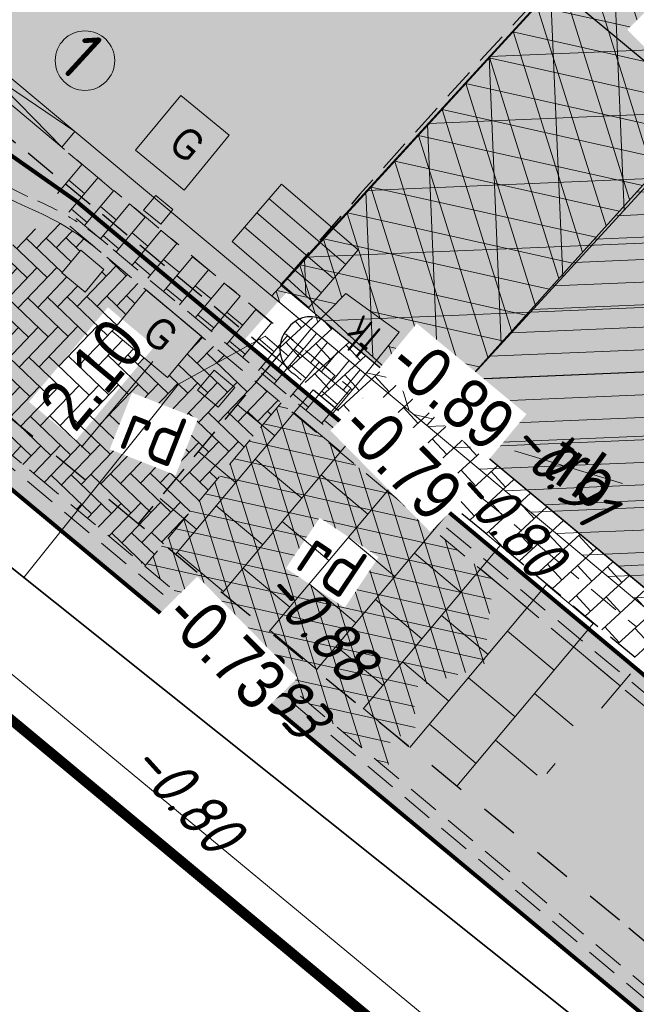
# Model space of a CAD drawing. Header units: metres. Extents: x 111546 to 149831, y 498798 to 507863.
# Tile 239 of 256: x 111859 to 111865, y 501600 to 501610. Entities that reach past the tile are written whole.
import ezdxf
from ezdxf.enums import TextEntityAlignment as Align

# ---------------------------------------------------------------- set-up
doc = ezdxf.new("R2010")
doc.units = ezdxf.units.M
for name, pattern in [('DASHDOT', [25.4, 12.7, -6.35, 0, -6.35]), ('DASHDOT2', [12.7, 6.35, -3.175, 0, -3.175]), ('DASHED', [19.05, 12.7, -6.35]), ('HIDDEN2', [4.7625, 3.175, -1.5875]), ('JIS_02_0.7', [1.35, 0.75, -0.6])]:
    doc.linetypes.add(name, pattern=pattern)
for name, color, linetype, lineweight in [('0-bs-potten', 7, 'Continuous', 5), ('0-kadastrale percelen', 253, 'AI-KADASTRAAL', 9), ('2-YY-kolkleiding HWA 125mm', 150, 'Continuous', 15), ('2-YY-kolkleiding HWA 160mm', 90, 'Continuous', 35), ('3-nw-arcering-rijweg', 7, 'Continuous', 13), ('3-nw-band-ob 10x20', 7, 'Continuous', 13), ('3-nw-band-ob 10x20-achterkant', 7, 'DASHDOT', 13), ('3-nw-band-trb18-20x20-achterkant-stelspecie', 103, 'DASHDOT2', 15), ('3-nw-band-trb18-20x20-voorkant-betonrug', 20, 'Continuous', 13), ('3-nw-band-trb18-20x20-voorkant-stelspecie', 103, 'Continuous', 15), ('3-nw-band-verloopband-overgangsband naar verlaagde band trb', 7, 'Continuous', 5), ('3-nw-BSS-wit-tussen tegels en asfalt fietspad', 2, 'DASHED', 13), ('3-nw-kolk trottoir', 7, 'Continuous', 13), ('3-nw-maatvoering', 181, 'Continuous', 15), ('3-nw-mat-hatch-asfalt rood', 20, 'Continuous', 5), ('3-nw-mat-hatch-asfalt zwart', 7, 'Continuous', 13), ('3-nw-materiaalscheiding-', 7, 'DASHED', 13), ('3-nw-text-20-herinrichting', 7, 'Continuous', 15), ('3-vw-asfalt bakfrezen 60 mm omlijsting', 7, 'Continuous', 15), ('3-vw-asfalt-frezen 35 mm-hatch', 7, 'Continuous', 15), ('3-vw-asfalt-frezen 35 mm-omlijstng', 7, 'Continuous', 15), ('3-vw-kolk-straatkolk', 50, 'Continuous', 13), ('3-vw-verharding', 3, 'Continuous', 15)]:
    doc.layers.add(name, color=color, linetype=linetype, lineweight=lineweight)
for name, color, linetype in [('0-hoogte mv-bestaand', 253, 'Continuous'), ('0-hoogte mv-nieuw', 2, 'Continuous'), ('0-werkgrens', 210, 'FENCELINE1'), ('3-bs-asfalt', 254, 'Continuous'), ('3-bs-materiaal scheiding', 200, 'HIDDEN2'), ('3-NW-HV-316010+318010-Afwerken zandbed voor wegfundering en menggranulaat-opp', 20, 'Continuous'), ('3-vw-band-ob 10x20', 53, 'JIS_02_0.7'), ('3-vw-band-trb-13-15x25', 230, 'Continuous'), ('3-vw-markering-verf-markering', 252, 'Continuous'), ('3-vw-tekst', 3, 'Continuous'), ('BGT_G_WGD', 252, 'Continuous')]:
    doc.layers.add(name, color=color, linetype=linetype)
doc.layers.add('3-nw-menggranulaat', color=7, linetype='Continuous', lineweight=13, true_color=0xebebeb)
doc.styles.get("Standard").update_dxf_attribs({"font": 'isocp-ie.shx'})
doc.styles.add('veysel', font='isocp-ie.shx', dxfattribs={"height": 0.1})
doc.styles.add('Zaanstad', font='ARIALN.TTF')
doc.styles.add('Zaanstad 1-100 3.5mm', font='ARIALN.TTF', dxfattribs={"height": 0.35})
doc.styles.add('Zaanstad 1-200 2.5mm', font='ARIALN.TTF', dxfattribs={"height": 0.5})
doc.linetypes.add('AI-KADASTRAAL', pattern='A,5.5,-2,["K",Standard,S=1.8,R=0,X=0,Y=-0.9],-2,5.5,-2,[5,NLCS.SHX,S=0.75,R=0,X=0,Y=0],-2', length=19)
doc.linetypes.add('FENCELINE1', pattern='A,6.35,-2.54,[133,ltypeshp.shx,S=2.54,R=0,X=-2.54,Y=0],-2.54,25.4', length=36.83)
doc.dimstyles.new('1-250', dxfattribs={"dimscale": 0.25, "dimtxt": 2, "dimasz": 2, "dimexe": 1, "dimexo": 1, "dimgap": 0.5, "dimtad": 1, "dimzin": 0, "dimdsep": 46, "dimtxsty": 'Zaanstad', "dimcen": 0, "dimclrd": 256, "dimclre": 256, "dimclrt": 256, "dimadec": 0, "dimazin": 0, "dimtfac": 1, "dimtofl": 0, "dimtmove": 0, "dimatfit": 3, "dimfxl": 1, "dimtfill": 1, "dimtolj": 1, "dimtzin": 0, "dimlwd": -1, "dimlwe": -1, "dimarcsym": 0})

# ---------------------------------------------------------------- blocks, each defined once
blk = doc.blocks.new('3-eindverloopband 18-20')
at = {"ltscale": 0.02}
h = blk.add_hatch(color=253, dxfattribs=at)
h.dxf.hatch_style = 1
h.paths.add_polyline_path([(0, 0), (1, 0), (1, -0.2), (0, -0.2)])
blk.add_line((1, 0), (0, -0.1))
at = {"flags": 128}
blk.add_lwpolyline([(1, 0), (0, 0)], dxfattribs=at)
for points in [[(1, 0), (1, -0.2), (0, -0.2), (0, 0)], [(0, -0.1), (1, -0.2)]]:
    blk.add_lwpolyline(points)
at = {"ltscale": 0.02}
blk.add_lwpolyline([(0, 0), (1, 0), (1, -0.2), (0, -0.2)], close=True, dxfattribs=at)
blk = doc.blocks.new('*D384')
at = {"layer": '3-nw-maatvoering', "ltscale": 0.01, "transparency": 16777216}
for p, q in [((111860.4308, 501606.6528), (111860.2259, 501606.8239)), ((111860.0973, 501606.2799), (111859.3925, 501605.4358)), ((111859.0852, 501605.0411), (111858.8802, 501605.2122))]:
    blk.add_line(p, q, dxfattribs=at)
for points in [[(111860.0333, 501606.3333), (111860.1613, 501606.2265), (111860.4178, 501606.6637)], [(111859.3286, 501605.4892), (111859.4565, 501605.3824), (111859.0721, 501605.052)]]:
    blk.add_solid(points, dxfattribs=at)
at = {"layer": 'Defpoints', "color": 0, "ltscale": 0.01, "transparency": 16777216}
for p in [(111860.6227, 501606.4926, 0.0005), (111859.0721, 501605.052), (111859.2771, 501604.8808, 0.0005)]:
    blk.add_point(p, dxfattribs=at)
at = {"layer": '3-nw-maatvoering', "ltscale": 0.01, "transparency": 16777216, "insert": (111859.498, 501606.1554), "char_height": 0.5, "attachment_point": 5, "rotation": 50.14074, "style": 'Zaanstad', "bg_fill": 3, "box_fill_scale": 1.1, "bg_fill_color": 9, "bg_fill_true_color": 13158600, "bg_fill_transparency": 0}
blk.add_mtext('\\A1;2.10', dxfattribs=at)
blk = doc.blocks.new('straatkolk_M')
at = {"linetype": 'Continuous'}
for p, q in [((-0.404, 0.475), (-0.569, -0.255)), ((0.569, 0.255), (-0.404, 0.475)), ((0.569, 0.255), (0.404, -0.475)), ((0.404, -0.475), (-0.569, -0.255))]:
    blk.add_line(p, q, dxfattribs=at)
blk = doc.blocks.new('Bestaande straatkolk')
for points in [[(-0.4988, 0.5592), (0.4988, 0.5592)], [(-0.4988, 0.3742), (0.4988, 0.3742)], [(-0.4988, 0.1892), (0.4988, 0.1892)]]:
    blk.add_lwpolyline(points)
at = {"rotation": 12.74062106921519}
blk.add_blockref('straatkolk_M', (0, 0.3742), dxfattribs=at)
blk = doc.blocks.new('3-verwijderen')
at = {"linetype": 'Continuous', "lineweight": 13}
blk.add_lwpolyline([(-0.6605, 0.3398), (0.3989, 0.693)], dxfattribs=at)
at = {"linetype": 'Continuous', "lineweight": 13, "style": 'Zaanstad'}
blk.add_attdef('DIAMETER', text='', height=0.5, dxfattribs=at).set_placement((0, 0.56), align=Align.MIDDLE_CENTER)
blk = doc.blocks.new('*U420')
blk.add_line((0.225, 0), (-0.225, 0))
for points in [[(-0.28, -0.2619), (-0.28, 0)], [(0, -0.2619), (0, 0)], [(-0.14, -0.2619), (-0.14, 0)], [(0.14, -0.2619), (0.14, 0)], [(0.28, -0.2619), (0.28, 0)], [(0.3491, -0.2619), (-0.3491, -0.2619)]]:
    blk.add_lwpolyline(points)
at = {"xscale": -0.7000000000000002, "yscale": 0.7000000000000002, "zscale": 0.7000000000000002, "rotation": 347.2593789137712}
blk.add_blockref('straatkolk_M', (0, -0.2619), dxfattribs=at)
at = {"linetype": 'DASHDOT', "lineweight": 5, "width": 0.665014}
blk.add_text('tk', height=0.3703, rotation=179.97458, dxfattribs=at).set_placement((0.2142, 0.4382))

msp = doc.modelspace()

# ---------------------------------------------------------------- hatches: boundary and pattern name
at = {"layer": '3-bs-asfalt', "ltscale": 0.02}
h = msp.add_hatch(color=256, dxfattribs=at)
h.dxf.hatch_style = 1
edge = h.paths.add_edge_path()
edge.add_line((112110.348, 501438.018), (112104.431, 501416.245))
edge.add_line((112104.431, 501416.245), (112104.3538, 501416.7513))
edge.add_arc((112090.4541, 501414.6326), 14.0603, 8.66675, 55.11482)
edge.add_arc((112087.9772, 501411.0802), 18.3909, 55.11482, 69.60264)
edge.add_line((112094.387, 501428.318), (112090.877, 501429.6155))
edge.add_line((112090.877, 501429.6155), (112088.6334, 501430.4448))
edge.add_line((112088.6334, 501430.4448), (112082.2859, 501432.7911))
edge.add_line((112082.2859, 501432.7911), (112080.0188, 501433.6292))
edge.add_line((112080.0188, 501433.6292), (112067.7426, 501438.242))
edge.add_line((112067.7426, 501438.242), (112059.3252, 501441.5175))
edge.add_line((112059.3252, 501441.5175), (112054.0159, 501443.7226))
edge.add_line((112054.0159, 501443.7226), (112047.1579, 501446.7666))
edge.add_line((112047.1579, 501446.7666), (112040.2579, 501450.0523))
edge.add_line((112040.2579, 501450.0523), (112037.7126, 501451.3419))
edge.add_line((112037.7126, 501451.3419), (112030.732, 501454.986))
edge.add_line((112030.732, 501454.986), (112023.9125, 501458.654))
edge.add_line((112023.9125, 501458.654), (112020.1649, 501460.7151))
edge.add_line((112020.1649, 501460.7151), (112013.8928, 501464.3395))
edge.add_line((112013.8928, 501464.3395), (112007.8677, 501467.949))
edge.add_line((112007.8677, 501467.949), (112002.2663, 501471.5436))
edge.add_line((112002.2663, 501471.5436), (111996.2114, 501475.561))
edge.add_line((111996.2114, 501475.561), (111989.96, 501479.93))
edge.add_line((111989.96, 501479.93), (111984.1863, 501484.223))
edge.add_line((111984.1863, 501484.223), (111977.2462, 501489.5771))
edge.add_line((111977.2462, 501489.5771), (111972.0724, 501493.5542))
edge.add_line((111972.0724, 501493.5542), (111968.6052, 501496.305))
edge.add_line((111968.6052, 501496.305), (111965.5869, 501498.7553))
edge.add_line((111965.5869, 501498.7553), (111960.3054, 501503.2555))
edge.add_line((111960.3054, 501503.2555), (111955.7137, 501507.3506))
edge.add_line((111955.7137, 501507.3506), (111950.63, 501512.055))
edge.add_line((111950.63, 501512.055), (111947.0318, 501515.5303))
edge.add_line((111947.0318, 501515.5303), (111942.695, 501519.875))
edge.add_line((111942.695, 501519.875), (111938.1557, 501524.5471))
edge.add_line((111938.1557, 501524.5471), (111935.4941, 501527.3813))
edge.add_line((111935.4941, 501527.3813), (111931.789, 501531.4121))
edge.add_line((111931.789, 501531.4121), (111928.235, 501535.44))
edge.add_line((111928.235, 501535.44), (111925.6176, 501538.4804))
edge.add_line((111925.6176, 501538.4804), (111922.5889, 501542.0515))
edge.add_line((111922.5889, 501542.0515), (111917.4004, 501548.3722))
edge.add_line((111917.4004, 501548.3722), (111911.0712, 501556.1588))
edge.add_line((111911.0712, 501556.1588), (111905.7082, 501562.7078))
edge.add_line((111905.7082, 501562.7078), (111901.7905, 501567.4712))
edge.add_line((111901.7905, 501567.4712), (111900.6033, 501568.8648))
edge.add_line((111900.6033, 501568.8648), (111899.3454, 501570.2717))
edge.add_line((111899.3454, 501570.2717), (111893.2578, 501577.0527))
edge.add_line((111893.2578, 501577.0527), (111890.436, 501580.1264))
edge.add_line((111890.436, 501580.1264), (111887.6996, 501583.0174))
edge.add_line((111887.6996, 501583.0174), (111885.4288, 501585.3956))
edge.add_line((111885.4288, 501585.3956), (111880.9887, 501589.9036))
edge.add_line((111880.9887, 501589.9036), (111878.7377, 501592.057))
edge.add_line((111878.7377, 501592.057), (111875.2148, 501595.3199))
edge.add_line((111875.2148, 501595.3199), (111871.2283, 501598.8115))
edge.add_line((111871.2283, 501598.8115), (111867.713, 501601.7415))
edge.add_line((111867.713, 501601.7415), (111864.9499, 501604.0445))
edge.add_line((111864.9499, 501604.0445), (111861.8981, 501606.5882))
edge.add_line((111861.8981, 501606.5882), (111861.3599, 501607.0368))
edge.add_line((111861.3599, 501607.0368), (111867.7542, 501614.0278))
edge.add_line((111867.7542, 501614.0278), (111873.3907, 501608.2325))
edge.add_line((111873.3907, 501608.2325), (111879.5401, 501601.9603))
edge.add_line((111879.5401, 501601.9603), (111884.44, 501597.04))
edge.add_line((111884.44, 501597.04), (111888.137, 501593.2471))
edge.add_line((111888.137, 501593.2471), (111893.695, 501587.405))
edge.add_line((111893.695, 501587.405), (111899.6149, 501581.0503))
edge.add_line((111899.6149, 501581.0503), (111902.6469, 501577.789))
edge.add_line((111902.6469, 501577.789), (111907.3424, 501572.46))
edge.add_line((111907.3424, 501572.46), (111913.8259, 501564.6988))
edge.add_line((111913.8259, 501564.6988), (111920.7537, 501556.0845))
edge.add_line((111920.7537, 501556.0845), (111924.5904, 501551.4051))
edge.add_line((111924.5904, 501551.4051), (111928.0947, 501547.1866))
edge.add_line((111928.0947, 501547.1866), (111933.7757, 501540.5161))
edge.add_line((111933.7757, 501540.5161), (111938.3892, 501535.3296))
edge.add_line((111938.3892, 501535.3296), (111942.018, 501531.2979))
edge.add_line((111942.018, 501531.2979), (111945.3946, 501527.6947))
edge.add_line((111945.3946, 501527.6947), (111951.18, 501523.9256))
edge.add_line((111951.18, 501523.9256), (111953.5105, 501522.3985))
edge.add_line((111953.5105, 501522.3985), (111965.2654, 501511.4845))
edge.add_line((111965.2654, 501511.4845), (111969.786, 501506.466))
edge.add_line((111969.786, 501506.466), (111974.9619, 501500.7202))
edge.add_line((111974.9619, 501500.7202), (111977.3266, 501498.739))
edge.add_line((111977.3266, 501498.739), (111978.6713, 501497.6936))
edge.add_line((111978.6713, 501497.6936), (111987.069, 501491.4078))
edge.add_line((111987.069, 501491.4078), (111994.179, 501486.1465))
edge.add_line((111994.179, 501486.1465), (111998.55, 501483.0582))
edge.add_line((111998.55, 501483.0582), (112003.0747, 501479.9534))
edge.add_line((112003.0747, 501479.9534), (112007.7025, 501476.887))
edge.add_line((112007.7025, 501476.887), (112013.029, 501473.5944))
edge.add_line((112013.029, 501473.5944), (112016.5809, 501471.4709))
edge.add_line((112016.5809, 501471.4709), (112020.2542, 501469.3226))
edge.add_line((112020.2542, 501469.3226), (112024.6473, 501466.8594))
edge.add_line((112024.6473, 501466.8594), (112029.4408, 501464.2078))
edge.add_line((112029.4408, 501464.2078), (112033.9184, 501461.7954))
edge.add_line((112033.9184, 501461.7954), (112040.5965, 501458.2928))
edge.add_line((112040.5965, 501458.2928), (112045.5677, 501455.8499))
edge.add_line((112045.5677, 501455.8499), (112049.779, 501453.9077))
edge.add_line((112049.779, 501453.9077), (112053.8888, 501452.0547))
edge.add_line((112053.8888, 501452.0547), (112057.8236, 501450.3275))
edge.add_line((112057.8236, 501450.3275), (112061.9934, 501448.5616))
edge.add_line((112061.9934, 501448.5616), (112068.005, 501446.1749))
edge.add_line((112068.005, 501446.1749), (112072.2313, 501444.5685))
edge.add_line((112072.2313, 501444.5685), (112077.7999, 501442.5184))
edge.add_line((112077.7999, 501442.5184), (112081.9502, 501440.9904))
edge.add_line((112081.9502, 501440.9904), (112087.0637, 501439.1079))
edge.add_line((112087.0637, 501439.1079), (112091.079, 501437.6296))
edge.add_line((112091.079, 501437.6296), (112096.8285, 501435.513))
edge.add_line((112096.8285, 501435.513), (112098.2304, 501434.9969))
edge.add_arc((112102.0679, 501445.4207), 11.1078, 249.78888, 317.18648)
edge.add_line((112110.2162, 501437.8717), (112110.348, 501438.018))
at = {"layer": '3-nw-arcering-rijweg'}
h = msp.add_hatch(dxfattribs=at)
h.set_pattern_fill('AR-B816', color=256, scale=0.001, angle=90)
h.set_pattern_definition([(50.141, (111860.30921, 501607.73185), (-0.15598, 0.130232), []), (140.141, (111860.30921, 501607.73185), (-0.286212, -0.025749), [0.2032, -0.2032])])
edge = h.paths.add_edge_path()
edge.add_line((111859.269, 501608.3398), (111862.0608, 501606.0089))
edge.add_line((111862.0608, 501606.0089), (111862.1771, 501605.6569))
edge.add_line((111862.1771, 501605.6569), (111861.9256, 501605.5355))
edge.add_line((111861.9256, 501605.5355), (111859.2876, 501607.738))
edge.add_arc((111859.544, 501608.0451), 0.4, 140.14074, 230.14074, ccw=False)
edge.add_line((111859.237, 501608.3014), (111859.269, 501608.3398))
at = {"layer": '3-nw-mat-hatch-asfalt rood', "ltscale": 0.05}
h = msp.add_hatch(dxfattribs=at)
h.set_pattern_fill('AVH-ASFALT', color=256, scale=0.2, angle=90, pattern_type=2)
h.set_pattern_definition([(107.41437, (112101.50083, 501439.51147), (-0.19083306, -0.05985603), []), (167.41437, (112101.50083, 501439.51147), (-0.04357968, -0.19519429), [])])
h.paths.add_polyline_path([(111860.0189, 501604.2615), (111861.3648, 501605.8735), (111863.4573, 501604.1264), (111863.3658, 501603.2654), (111862.6766, 501603.062), (111862.6895, 501602.6597), (111862.4416, 501602.5288), (111862.4185, 501602.2507), (111861.0097, 501603.4334), (111860.1799, 501604.127)])
h.paths.add_polyline_path([(111861.3529, 501604.1969), (111861.9765, 501603.7803), (111862.3755, 501604.3774), (111861.7518, 501604.7941)], flags=24)
at = {"layer": '3-nw-mat-hatch-asfalt zwart', "ltscale": 0.01}
h = msp.add_hatch(dxfattribs=at)
h.set_pattern_fill('ACO-BRANDWERING', color=256, scale=0.2, angle=90, pattern_type=2)
h.set_pattern_definition([(107.41437309, (0, 0), (-0.28624958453, -0.08978404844), []), (167.41437309, (0, 0), (-0.06536952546, -0.29279143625), [])])
h.paths.add_polyline_path([(111867.7008, 501613.9694), (111868.9808, 501612.5245), (111862.8017, 501605.6508), (111862.1971, 501606.1557), (111862.5298, 501606.5715), (111862.0034, 501606.952), (111861.6611, 501606.6032), (111861.2717, 501606.9282)])
h = msp.add_hatch(dxfattribs=at)
h.set_pattern_fill('ANSI31', color=256, scale=0.07)
h.set_pattern_definition([(2.414373, (113051.7732, 500813.58512), (-0.009362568, 0.222052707), [])])
h.paths.add_polyline_path([(111865.7472, 501608.9273), (111868.7755, 501606.1929), (111868.7169, 501605.4604), (111867.8716, 501605.1669), (111867.8577, 501603.9167), (111866.9393, 501603.8376), (111866.9106, 501603.0197), (111866.3023, 501602.7804), (111866.0505, 501602.9384), (111862.8057, 501605.6475), (111865.7582, 501608.9173)])
at = {"layer": '3-nw-menggranulaat', "ltscale": 2}
h = msp.add_hatch(color=256, dxfattribs=at)
h.dxf.hatch_style = 1
edge = h.paths.add_edge_path()
edge.add_line((111875.781, 501664.6491), (111875.2341, 501663.9987))
edge.add_arc((111839.2458, 501695.2295), 47.65, 318.17829, 319.04854, ccw=False)
edge.add_arc((111853.4894, 501681.6377), 27.9793, 286.9001, 319.47063, ccw=False)
edge.add_arc((111867.1873, 501637.4768), 18.2585, 107.74291, 136.77065)
edge.add_line((111853.8838, 501649.9824), (111853.5904, 501649.6895))
edge.add_arc((111855.5844, 501647.6533), 2.85, 134.40097, 136.24691)
edge.add_line((111853.5258, 501649.6242), (111842.4815, 501638.0884))
edge.add_line((111842.4815, 501638.0884), (111840.0537, 501638.2554))
edge.add_line((111840.0537, 501638.2554), (111837.5676, 501640.5269))
edge.add_line((111837.5676, 501640.5269), (111832.0583, 501634.4969))
edge.add_line((111832.0583, 501634.4969), (111835.8977, 501630.9889))
edge.add_arc((111831.63, 501626.3181), 6.327, -42.73072, 47.58272, ccw=False)
edge.add_line((111836.2775, 501622.0249), (111833.2925, 501618.758))
edge.add_line((111833.2925, 501618.758), (111839.0538, 501613.494))
edge.add_line((111839.0538, 501613.494), (111840.0886, 501614.6264))
edge.add_line((111840.0886, 501614.6264), (111845.1796, 501616.3436))
edge.add_line((111845.1796, 501616.3436), (111852.7477, 501609.9725))
edge.add_line((111852.7477, 501609.9725), (111865.2414, 501599.58))
edge.add_line((111865.2414, 501599.58), (111872.8819, 501593.1446))
edge.add_line((111872.8819, 501593.1446), (111874.8064, 501591.5236))
edge.add_line((111874.8064, 501591.5236), (111876.4228, 501593.4107))
edge.add_line((111876.4228, 501593.4107), (111875.6753, 501594.0914))
edge.add_line((111875.6753, 501594.0914), (111869.969, 501598.9727))
edge.add_line((111869.969, 501598.9727), (111864.8434, 501603.2714))
edge.add_line((111864.8434, 501603.2714), (111860.9971, 501606.4897))
edge.add_line((111860.9971, 501606.4897), (111861.3306, 501606.8681))
edge.add_line((111861.3306, 501606.8681), (111868.0739, 501614.0876))
edge.add_line((111868.0739, 501614.0876), (111862.099, 501620.8771))
edge.add_line((111862.099, 501620.8771), (111861.8106, 501621.2173))
edge.add_arc((111862.0759, 501621.4421), 0.3477, 132.9124, 220.28073, ccw=False)
edge.add_line((111861.8392, 501621.6967), (111862.9079, 501622.645))
edge.add_arc((111863.0455, 501622.49), 0.2073, 45.33474, 131.58432, ccw=False)
edge.add_line((111863.1912, 501622.6374), (111866.9465, 501618.2306))
edge.add_line((111866.9465, 501618.2306), (111868.7897, 501619.8645))
edge.add_line((111868.7897, 501619.8645), (111866.3021, 501622.8262))
edge.add_arc((111876.0472, 501631.0112), 12.7264, 179.86332, 220.0275, ccw=False)
edge.add_arc((111882.7263, 501630.9953), 19.4055, 158.9196, 179.86332, ccw=False)
edge.add_arc((111871.6747, 501635.3333), 7.5336, 147.1997, 159.47196, ccw=False)
edge.add_line((111865.3422, 501639.4143), (111865.5814, 501639.7449))
edge.add_line((111865.5814, 501639.7449), (111881.7701, 501659.8193))
edge.add_line((111881.7701, 501659.8193), (111875.781, 501664.6491))
at = {"layer": '3-vw-markering-verf-markering'}
msp.add_hatch(color=256, dxfattribs=at).paths.add_polyline_path([(111876.1284, 501599.9681), (111864.0489, 501611.8261), (111863.0511, 501610.8329)])

# ---------------------------------------------------------------- linework, layer by layer
at = {"layer": '0-bs-potten'}
for points in [[(111860.4062, 501607.9744), (111859.9278, 501608.3687), (111860.3729, 501608.9089), (111860.8514, 501608.5147)], [(111860.176, 501607.6358), (111860.0072, 501607.7766), (111860.1277, 501607.9212), (111860.2966, 501607.7805)], [(111859.4288, 501606.9669), (111859.2003, 501607.1574), (111859.3865, 501607.3809), (111859.6151, 501607.1903)]]:
    msp.add_lwpolyline(points, close=True, dxfattribs=at)
at = {"layer": '0-kadastrale percelen', "ltscale": 0.25}
msp.add_lwpolyline([(111872.381, 501591.505), (111867.515, 501595.902), (111856.74, 501604.82), (111846.6, 501613.04), (111827.276, 501595.236)], dxfattribs=at)
at = {"layer": '3-bs-materiaal scheiding', "ltscale": 0.1}
msp.add_lwpolyline([(111867.871, 501613.915, 0.022628), (111861.36, 501607.037)], format="xyb", dxfattribs=at)
at = {"layer": '3-nw-band-ob 10x20', "elevation": -0.0001}
msp.add_lwpolyline([(111858.0742, 501608.2952, 0.072482), (111858.9197, 501607.7757, -0.076986), (111859.5889, 501607.3562)], format="xyb", dxfattribs=at)
at = {"layer": '3-nw-band-ob 10x20-achterkant', "ltscale": 0.02, "elevation": -0.0001}
msp.add_lwpolyline([(111858.0998, 501608.404), (111858.1383, 501608.372, 0.072482), (111858.9592, 501607.8676, -0.076986), (111859.6544, 501607.4318)], format="xyb", dxfattribs=at)
at = {"layer": '3-nw-band-trb18-20x20-achterkant-stelspecie', "ltscale": 0.05}
msp.add_lwpolyline([(111881.8183, 501588.7705, 0.021477), (111872.0047, 501597.7065), (111859.2005, 501608.397)], format="xyb", dxfattribs=at)
at = {"layer": '3-nw-band-trb18-20x20-voorkant-betonrug', "ltscale": 0.05}
msp.add_lwpolyline([(111864.7217, 501617.3658, 0.012309), (111886.6046, 501593.4589, -0.004556), (111894.2478, 501585.5043)], format="xyb", dxfattribs=at)
at = {"layer": '3-nw-band-trb18-20x20-voorkant-stelspecie'}
msp.add_lwpolyline([(111859.3287, 501608.5505), (111872.1329, 501597.86, -0.021477), (111881.9592, 501588.9125, -0.011266), (111900.15, 501569.463)], format="xyb", dxfattribs=at)
at = {"layer": '3-nw-band-verloopband-overgangsband naar verlaagde band trb'}
msp.add_circle((111859.428, 501609.252, -0.0004), 0.2937, dxfattribs=at)
at = {"layer": '3-nw-BSS-wit-tussen tegels en asfalt fietspad', "ltscale": 0.025}
for points in [[(111845.3334, 501616.3925), (111860.7607, 501603.5119)], [(111845.3969, 501616.4697), (111860.8248, 501603.5886)], [(111860.8248, 501603.5886), (111873.0358, 501593.3381)], [(111860.7605, 501603.5121), (111872.9715, 501593.2615)]]:
    msp.add_lwpolyline(points, dxfattribs=at)
for points in [[(111859.3419, 501607.6927), (111871.7163, 501597.361, -0.005941), (111874.4957, 501594.9839, -0.005436)], [(111859.2778, 501607.6159), (111871.6522, 501597.2843, -0.00594), (111874.4294, 501594.9091, -0.005476)]]:
    msp.add_lwpolyline(points, format="xyb", dxfattribs=at)
at = {"layer": '3-nw-mat-hatch-asfalt zwart', "ltscale": 0.01}
msp.add_lwpolyline([(111867.7008, 501613.9694), (111868.9808, 501612.5245), (111862.8017, 501605.6508), (111862.1971, 501606.1557), (111862.5298, 501606.5715), (111862.0034, 501606.952), (111861.6611, 501606.6032), (111861.2717, 501606.9282)], close=True, dxfattribs=at)
at = {"layer": '3-vw-band-trb-13-15x25', "ltscale": 0.1}
for centre, radius, start, end in [((111861.6526, 501606.4552), 0.2689, 65.53374, 147.42885), ((111861.6392, 501606.4074), 0.2873, 137.90004, 188.47801), ((111861.6427, 501606.4051), 0.2905, 187.94008, 239.44016)]:
    msp.add_arc(centre, radius, start, end, dxfattribs=at)
at = {"layer": '3-vw-markering-verf-markering'}
msp.add_lwpolyline([(111876.1284, 501599.9681), (111864.0489, 501611.8261), (111863.0511, 501610.8329), (111876.1284, 501599.9681)], dxfattribs=at)
at = {"layer": 'BGT_G_WGD'}
msp.add_lwpolyline([(111861.355, 501606.365), (111861.316, 501606.318)], dxfattribs=at)

# ---------------------------------------------------------------- block references
at = {"layer": '3-nw-band-verloopband-overgangsband naar verlaagde band trb', "extrusion": (-9.30474e-05, 7.66913e-05, 1), "rotation": 320.140742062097}
msp.add_blockref('3-eindverloopband 18-20', (111858.5606, 501609.1907, 28.0608), dxfattribs=at)
at = {"layer": '3-nw-kolk trottoir', "ltscale": 0.05, "rotation": 320.1407418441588}
msp.add_blockref('*U420', (111861.9291, 501606.3794), dxfattribs=at)
at = {"layer": '3-vw-tekst', "rotation": 324.7615289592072}
msp.add_blockref('3-verwijderen', (111864.0103, 501604.7406), dxfattribs=at).add_auto_attribs({'DIAMETER': 'trb'})

# ---------------------------------------------------------------- texts
at = {"layer": '0-bs-potten', "insert": (111860.2338, 501608.3947), "char_height": 0.30525, "attachment_point": 7, "rotation": 320.08872, "line_spacing_factor": 0.63, "style": 'Zaanstad 1-100 3.5mm'}
msp.add_mtext_dynamic_manual_height_columns('\\A1;G', width=4.301867, gutter_width=2.7472, heights=[0], dxfattribs=at)
at = {"layer": '0-hoogte mv-bestaand', "style": 'veysel', "oblique": 15}
for s, p in [('-0.91', (111863.9785, 501605.0495)), ('-0.80', (111863.4477, 501604.5589)), ('-0.88', (111861.5815, 501603.5431)), ('-0.83', (111861.1131, 501602.9822)), ('-0.80', (111860.2618, 501601.8438))]:
    msp.add_text(s, height=0.45, rotation=312, dxfattribs=at).set_placement(p, align=Align.CENTER)
at = {"layer": '3-nw-band-verloopband-overgangsband naar verlaagde band trb', "style": 'veysel'}
msp.add_text('1', height=0.5, rotation=317.41437, dxfattribs=at).set_placement((111859.1426, 501609.1975))

# ---------------------------------------------------------------- next in the draw order: texts
at = {"layer": '3-nw-text-20-herinrichting', "ltscale": 0.05, "insert": (111861.8692, 501604.2947), "char_height": 0.5, "attachment_point": 5, "rotation": 326.25308, "style": 'veysel', "bg_fill": 3, "box_fill_scale": 1.1, "bg_fill_color": 9, "bg_fill_true_color": 13158600, "bg_fill_transparency": 0}
msp.add_mtext('\\A1;rd', dxfattribs=at)

# ---------------------------------------------------------------- next in the draw order: dimensions: what is measured, and where the dimension line sits
at = {"layer": '3-nw-maatvoering', "ltscale": 0.01}
dim = msp.add_linear_dim(base=(111859.0721, 501605.052, -0.0005), p1=(111860.6227, 501606.4926), p2=(111859.2771, 501604.8808), angle=50.14074, dimstyle='1-250', dxfattribs=at)
dim.commit()
dim.dimension.update_dxf_attribs({"geometry": '*D384', "text_midpoint": (111859.7899, 501605.9117, -0.0005), "dimtype": 160})

# ---------------------------------------------------------------- next in the draw order: hatches: boundary and pattern name
at = {"layer": '3-nw-arcering-rijweg'}
h = msp.add_hatch(dxfattribs=at)
h.set_pattern_fill('AVH-BSS_DIKFORMAAT_ELLEBOOG', color=256, scale=2, angle=90, pattern_type=2)
h.set_pattern_definition([(136.23316, (111851.80806, 501644.4336), (-0.19511627, -0.0042001), [0.552, -0.276]), (46.23316, (111851.52169, 501644.13463), (-0.19511627, -0.0042001), [0.552, -0.276])])
h.paths.add_polyline_path([(111861.3648, 501605.8735), (111859.4351, 501607.4794), (111859.2704, 501607.5917), (111859.1167, 501607.6809), (111858.7247, 501607.4791), (111858.6313, 501607.03), (111858.2592, 501606.8346), (111857.9746, 501606.7768), (111858.0732, 501606.2908), (111857.6595, 501606.2314), (111860.0189, 501604.2615)])
h.paths.add_polyline_path([(111859.6241, 501605.3612), (111860.3218, 501605.0861), (111860.5852, 501605.7541), (111859.8875, 501606.0292)], flags=24)
h.paths.add_polyline_path([(111859.4288, 501606.9669), (111859.2003, 501607.1574), (111859.3865, 501607.3809), (111859.6151, 501607.1903)], flags=16)
h.paths.add_polyline_path([(111860.2441, 501606.1241), (111859.695, 501606.5817), (111860.0331, 501606.9873), (111860.5821, 501606.5297)], flags=16)
at = {"layer": '3-vw-asfalt bakfrezen 60 mm omlijsting', "ltscale": 0.02}
h = msp.add_hatch(dxfattribs=at)
h.set_pattern_fill('ANSI31', color=256, scale=0.2, angle=90)
h.set_pattern_definition([(92.41437, (112025.6649, 501966.79826), (-0.6344363, -0.0267502), [])])
h.paths.add_polyline_path([(111864.2969, 501610.248), (111867.7333, 501614.0049), (111868.439, 501613.3302), (111872.5205, 501609.1272), (111876.0775, 501605.109), (111880.7113, 501600.1066), (111884.0327, 501596.5841), (111888.1474, 501592.3047), (111892.954, 501587.2934), (111898.7767, 501581.0888), (111902.4106, 501577.1159), (111904.9766, 501574.2667), (111907.9919, 501570.871), (111911.0311, 501567.3946), (111914.3366, 501563.551), (111920.272, 501556.4425), (111916.1029, 501551.619), (111915.7269, 501552.0106), (111915.348, 501551.7417), (111914.8893, 501552.3102), (111915.9787, 501553.3922), (111911.8486, 501559.215), (111900.3361, 501572.7184), (111901.5371, 501573.8558), (111891.7925, 501584.1032), (111882.022, 501593.9841), (111872.6917, 501602.7096), (111867.6728, 501607.1736), (111865.7814, 501608.8961), (111862.8964, 501605.7561), (111861.422, 501607.1048)])
at = {"layer": '3-vw-asfalt-frezen 35 mm-hatch', "ltscale": 0.02}
h = msp.add_hatch(dxfattribs=at)
h.set_pattern_fill('ANSI31', color=256, scale=0.2)
h.set_pattern_definition([(2.41437, (112072.4718, 501440.149), (-0.0267502, 0.6344363), [])])
edge = h.paths.add_edge_path()
edge.add_line((111915.4115, 501550.819), (111911.0712, 501556.1588))
edge.add_line((111911.0712, 501556.1588), (111905.7082, 501562.7078))
edge.add_line((111905.7082, 501562.7078), (111901.7905, 501567.4712))
edge.add_line((111901.7905, 501567.4712), (111900.6033, 501568.8648))
edge.add_line((111900.6033, 501568.8648), (111899.3454, 501570.2717))
edge.add_line((111899.3454, 501570.2717), (111893.2578, 501577.0527))
edge.add_line((111893.2578, 501577.0527), (111890.436, 501580.1264))
edge.add_line((111890.436, 501580.1264), (111887.6996, 501583.0174))
edge.add_line((111887.6996, 501583.0174), (111885.4288, 501585.3956))
edge.add_line((111885.4288, 501585.3956), (111880.9887, 501589.9036))
edge.add_line((111880.9887, 501589.9036), (111878.7377, 501592.057))
edge.add_line((111878.7377, 501592.057), (111875.2148, 501595.3199))
edge.add_line((111875.2148, 501595.3199), (111871.2283, 501598.8115))
edge.add_line((111871.2283, 501598.8115), (111867.713, 501601.7415))
edge.add_line((111867.713, 501601.7415), (111864.9499, 501604.0445))
edge.add_line((111864.9499, 501604.0445), (111861.8981, 501606.5882))
edge.add_line((111861.8981, 501606.5882), (111861.3599, 501607.0368))
edge.add_line((111861.3599, 501607.0368), (111867.7542, 501614.0278))
edge.add_line((111867.7542, 501614.0278), (111871.2431, 501610.4406))
edge.add_line((111871.2431, 501610.4406), (111879.2428, 501601.6827))
edge.add_line((111879.2428, 501601.6827), (111884.0327, 501596.5841))
edge.add_line((111884.0327, 501596.5841), (111887.9656, 501592.4934))
edge.add_line((111887.9656, 501592.4934), (111893.2896, 501586.9351))
edge.add_line((111893.2896, 501586.9351), (111899.1588, 501580.6668))
edge.add_line((111899.1588, 501580.6668), (111902.4106, 501577.1159))
edge.add_line((111902.4106, 501577.1159), (111906.8217, 501572.1881))
edge.add_line((111906.8217, 501572.1881), (111913.4938, 501564.5296))
edge.add_line((111913.4938, 501564.5296), (111920.2551, 501556.4633))
edge.add_line((111920.2551, 501556.4633), (111915.4396, 501550.8512))
at = {"layer": '3-vw-verharding'}
h = msp.add_hatch(dxfattribs=at)
h.set_pattern_fill('AVH-BSS_KEIFORMAAT_HALFST', color=256, scale=2, pattern_type=2)
h.set_pattern_definition([(312.54886, (111890.88021, 501579.64492), (0.2967131, -0.0127013), [0.21, -0.21]), (42.54886, (111890.88021, 501579.64492), (-0.1420059, 0.1547072), [])])
edge = h.paths.add_edge_path()
edge.add_line((111871.6781, 501598.4199), (111871.268, 501597.9278))
edge.add_line((111871.268, 501597.9278), (111869.9374, 501599.0593))
edge.add_line((111869.9374, 501599.0593), (111868.8957, 501599.9451))
edge.add_line((111868.8957, 501599.9451), (111867.5496, 501601.0897))
edge.add_line((111867.5496, 501601.0897), (111866.4003, 501602.0671))
edge.add_line((111866.4003, 501602.0671), (111864.8613, 501603.3552))
edge.add_line((111864.8613, 501603.3552), (111862.431, 501605.3765))
edge.add_line((111862.431, 501605.3765), (111861.401, 501606.244))
edge.add_arc((111861.6623, 501606.4055), 0.3072, 68.66599, 211.71193, ccw=False)
edge.add_line((111861.7741, 501606.6916), (111862.494, 501606.0916))
edge.add_line((111862.494, 501606.0916), (111864.1597, 501604.7032))
edge.add_line((111864.1597, 501604.7032), (111865.5575, 501603.5382))
edge.add_line((111865.5575, 501603.5382), (111866.8063, 501602.4973))
edge.add_line((111866.8063, 501602.4973), (111867.9356, 501601.556))
edge.add_line((111867.9356, 501601.556), (111869.3496, 501600.3774))
edge.add_line((111869.3496, 501600.3774), (111870.5804, 501599.3516))
edge.add_line((111870.5804, 501599.3516), (111871.1487, 501598.8779))
edge.add_line((111871.1487, 501598.8779), (111871.6781, 501598.4199))
h = msp.add_hatch(dxfattribs=at)
h.set_pattern_fill('AVH-TEGEL_300X300_HALFST', color=256, scale=2, pattern_type=2)
h.set_pattern_definition([(320.025, (111863.0652, 501604.8491), (0.65253, -0.155578), [0.6, -0.6]), (50.025, (111863.0652, 501604.8491), (-0.45979, 0.385474), [])])
h.paths.add_polyline_path([(111861.355, 501606.365), (111859.9612, 501604.6731), (111862.2275, 501602.8061), (111863.1172, 501602.073), (111864.0265, 501602.2203), (111864.315, 501602.8228), (111864.7141, 501602.8898), (111864.8626, 501603.3542), (111862.7303, 501605.1276), (111861.6812, 501606.0001), (111861.4599, 501606.1794)])

# ---------------------------------------------------------------- next in the draw order: linework, layer by layer
at = {"layer": '0-bs-potten'}
for points in [[(111860.2441, 501606.1241), (111859.695, 501606.5817), (111860.0331, 501606.9873), (111860.5821, 501606.5297)], [(111860.7434, 501605.8301), (111860.5404, 501605.9993), (111860.7032, 501606.1946), (111860.9062, 501606.0254)]]:
    msp.add_lwpolyline(points, close=True, dxfattribs=at)
at = {"layer": '3-bs-materiaal scheiding', "ltscale": 0.1}
for points in [[(111861.316, 501606.318), (111853.751, 501612.552)], [(111861.316, 501606.318), (111859.954, 501604.679)], [(111871.63, 501597.62), (111865.957, 501602.444), (111861.495, 501606.155)]]:
    msp.add_lwpolyline(points, dxfattribs=at)
at = {"layer": '3-NW-HV-316010+318010-Afwerken zandbed voor wegfundering en menggranulaat-opp', "ltscale": 0.02}
msp.add_lwpolyline([(111845.3561, 501616.1907, 0.04, 0.04, 0), (111852.7477, 501609.9725, 0.04, 0.04, 0), (111865.2414, 501599.58, 0.04, 0.04, 0), (111872.8819, 501593.1446, 0.04, 0.04, 0), (111874.8064, 501591.5236, 0.04, 0.04, 0), (111876.4228, 501593.4107, 0.04, 0.04, 0), (111875.6753, 501594.0914, 0.04, 0.04, 0), (111869.969, 501598.9727, 0.04, 0.04, 0), (111864.8434, 501603.2714, 0.04, 0.04, 0), (111859.3414, 501607.8652, 0.04, 0.04, 0), (111858.5164, 501608.4445, 0.04, 0.04, 0), (111857.7774, 501609.1097, 0.04, 0.04, 0), (111858.1548, 501609.5742, 0.04, 0.04, 0), (111865.6197, 501616.8042, 0.04, 0.04, 0), (111862.099, 501620.8771, 0.04, 0.04, 0), (111861.8106, 501621.2173, 0.04, 0.04, -0.400824), (111861.8392, 501621.6967, 0.04, 0.04, 0), (111862.9079, 501622.645, 0.04, 0.04, -0.395169), (111863.1912, 501622.6374, 0.04, 0.04, 0), (111866.9465, 501618.2306, 0.04, 0.04, 0), (111868.8721, 501619.925, 0.04, 0.04, 0), (111866.3599, 501622.8676, 0.04, 0.04, -0.185307), (111863.3208, 501631.0416, 0.04, 0.04, -0.091639)], format="xyseb", dxfattribs=at)
at = {"layer": '3-nw-materiaalscheiding-', "ltscale": 0.025}
msp.add_lwpolyline([(111861.3648, 501605.8735), (111860.0189, 501604.2615)], dxfattribs=at)
at = {"layer": '3-vw-asfalt bakfrezen 60 mm omlijsting', "ltscale": 0.02}
msp.add_lwpolyline([(111901.5371, 501573.8558), (111891.7925, 501584.1032), (111882.022, 501593.9841), (111872.6917, 501602.7096), (111867.6728, 501607.1736), (111865.7814, 501608.8961), (111862.8964, 501605.7561), (111861.422, 501607.1048), (111864.2969, 501610.248), (111864.2969, 501610.248), (111867.7333, 501614.0049), (111868.439, 501613.3302), (111872.5205, 501609.1272), (111876.0775, 501605.109), (111880.7113, 501600.1066), (111884.0327, 501596.5841), (111888.1474, 501592.3047), (111892.954, 501587.2934), (111898.7767, 501581.0888)], dxfattribs=at)
at = {"layer": '3-vw-asfalt-frezen 35 mm-omlijstng', "ltscale": 0.02}
msp.add_lwpolyline([(111887.6996, 501583.0174), (111885.4288, 501585.3956), (111880.9887, 501589.9036), (111878.7377, 501592.057), (111875.2148, 501595.3199), (111871.2283, 501598.8115), (111867.713, 501601.7415), (111864.9499, 501604.0445), (111861.8981, 501606.5882), (111861.3599, 501607.0368), (111867.7542, 501614.0278), (111871.2431, 501610.4406), (111879.2428, 501601.6827), (111884.0327, 501596.5841), (111887.9656, 501592.4934), (111893.2896, 501586.9351), (111899.1588, 501580.6668)], dxfattribs=at)
at = {"layer": '3-vw-band-ob 10x20', "ltscale": 0.5}
for points in [[(111859.954, 501604.679), (111849.039, 501613.703), (111844.135, 501617.65), (111843.018, 501618.526)], [(111869.73, 501596.53), (111864.705, 501600.765), (111859.954, 501604.679)]]:
    msp.add_lwpolyline(points, dxfattribs=at)
at = {"layer": '3-vw-band-trb-13-15x25', "ltscale": 0.1}
msp.add_line((111872.07, 501598.11), (111861.764, 501606.7), dxfattribs=at)

# ---------------------------------------------------------------- next in the draw order: block references
at = {"layer": '3-vw-kolk-straatkolk', "rotation": 139.4312947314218}
msp.add_blockref('Bestaande straatkolk', (111861.7462, 501607.7087), dxfattribs=at)

# ---------------------------------------------------------------- next in the draw order: texts
at = {"layer": '0-bs-potten', "insert": (111859.9704, 501606.5199), "char_height": 0.30525, "attachment_point": 7, "rotation": 320.08872, "line_spacing_factor": 0.63, "style": 'Zaanstad 1-100 3.5mm'}
msp.add_mtext_dynamic_manual_height_columns('\\A1;G', width=4.301867, gutter_width=2.7472, heights=[0], dxfattribs=at)

# ---------------------------------------------------------------- next in the draw order: texts
at = {"layer": '3-nw-text-20-herinrichting', "ltscale": 0.05, "insert": (111860.108, 501605.5661), "char_height": 0.5, "attachment_point": 5, "rotation": 338.47896, "style": 'veysel', "bg_fill": 3, "box_fill_scale": 1.1, "bg_fill_color": 9, "bg_fill_true_color": 13158600, "bg_fill_transparency": 0}
msp.add_mtext('\\A1;rd', dxfattribs=at)

# ---------------------------------------------------------------- next in the draw order: linework, layer by layer
at = {"layer": '0-werkgrens', "ltscale": 0.1, "const_width": 0.1}
msp.add_lwpolyline([(111841.4974, 501608.7142), (111842.0694, 501608.1966), (111846.6856, 501612.7369), (111872.1321, 501591.5722), (111893.1645, 501568.5292), (111855.4756, 501528.853), (111858.5918, 501525.9468), (111892.0218, 501563.0053), (111911.6148, 501544.9523), (111907.9631, 501540.9947), (111911.0322, 501538.0656), (111912.1349, 501539.3251), (111930.2967, 501523.1003), (111929.5103, 501522.1989), (111948.8409, 501504.2192)], dxfattribs=at)
at = {"layer": '2-YY-kolkleiding HWA 125mm', "ltscale": 0.06, "elevation": 0}
msp.add_lwpolyline([(111861.4368, 501606.3346), (111861.2069, 501606.532), (111860.3508, 501606.0565), (111858.8253, 501604.1474)], dxfattribs=at)
at = {"layer": '2-YY-kolkleiding HWA 160mm', "ltscale": 0.06, "elevation": 0}
msp.add_lwpolyline([(111828.249, 501636.1008), (111836.0379, 501628.8187), (111839.3843, 501619.8811), (111845.2137, 501615.0237), (111865.5595, 501598.7664), (111873.5148, 501592.1153), (111885.0163, 501580.5004), (111892.5474, 501572.2688), (111894.6902, 501569.1399)], dxfattribs=at)

# ---------------------------------------------------------------- next in the draw order: texts
at = {"layer": '0-hoogte mv-nieuw', "char_height": 0.5, "attachment_point": 7, "style": 'Zaanstad 1-200 2.5mm', "bg_fill": 3, "box_fill_scale": 1.1, "bg_fill_color": 9, "bg_fill_true_color": 13158600, "bg_fill_transparency": 0}
for s, insert, rotation in [('\\A1;-0.77', (111864.8477, 501609.5517), 314.56648), ('\\A1;-0.89', (111862.387, 501606.1961), 320.37101), ('\\A1;-0.73', (111860.1764, 501603.7318), 314.56648)]:
    msp.add_mtext(s, dxfattribs=dict(at, insert=insert, rotation=rotation))

# ---------------------------------------------------------------- next in the draw order: texts
at = {"layer": '0-hoogte mv-nieuw', "insert": (111861.9148, 501605.5952), "char_height": 0.5, "attachment_point": 7, "rotation": 314.56648, "style": 'Zaanstad 1-200 2.5mm', "bg_fill": 3, "box_fill_scale": 1.1, "bg_fill_color": 9, "bg_fill_true_color": 13158600, "bg_fill_transparency": 0}
msp.add_mtext('\\A1;-0.79', dxfattribs=at)

doc.saveas('drawing.dxf')
